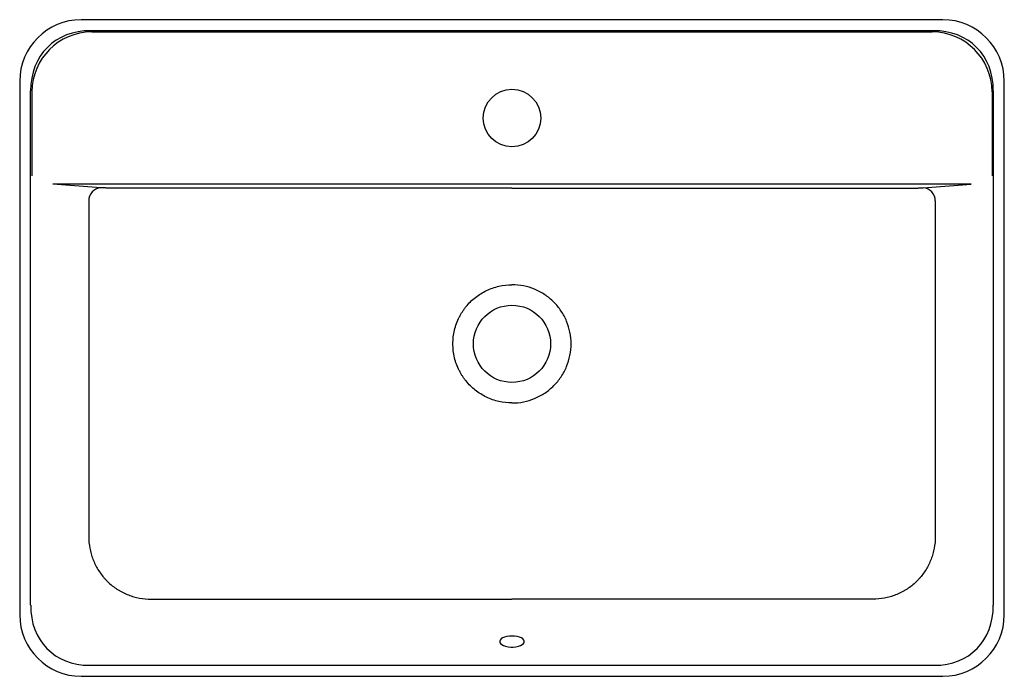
# Model space of a CAD drawing. Header units: millimetres. Extents: x 4428.064 to 4428.663, y 2517.857 to 2518.257.
import ezdxf

# ---------------------------------------------------------------- set-up
doc = ezdxf.new("R2010")
doc.units = ezdxf.units.MM
doc.layers.add('SANINDUSA', color=3, linetype='Continuous')

msp = doc.modelspace()

# ---------------------------------------------------------------- linework, layer by layer
at = {"layer": 'SANINDUSA'}
for p, q in [((4428.62584, 2518.25681), (4428.10101, 2518.25681)), ((4428.62008, 2518.25012), (4428.10677, 2518.25012)), ((4428.10742, 2518.24947), (4428.61942, 2518.24947)), ((4428.06353, 2518.21933), (4428.06353, 2517.8945)), ((4428.66331, 2517.8945), (4428.66331, 2518.21933)), ((4428.07021, 2517.9004), (4428.07021, 2518.21357)), ((4428.07086, 2518.21292), (4428.07086, 2518.16174)), ((4428.65598, 2518.21292), (4428.65598, 2518.16174)), ((4428.65663, 2517.9004), (4428.65663, 2518.21357)), ((4428.64309, 2518.15675), (4428.08375, 2518.15675)), ((4428.11292, 2518.15445), (4428.08375, 2518.15675)), ((4428.61392, 2518.15445), (4428.64309, 2518.15675)), ((4428.10598, 2517.86374), (4428.62086, 2517.86374)), ((4428.10101, 2517.85702), (4428.62584, 2517.85702))]:
    msp.add_line(p, q, dxfattribs=at)
at = {"layer": 'SANINDUSA', "flags": 128}
msp.add_lwpolyline([(4428.36342, 2517.88155), (4428.36181, 2517.88147), (4428.36027, 2517.88124), (4428.35888, 2517.88087), (4428.3577, 2517.88037), (4428.35679, 2517.87977), (4428.35619, 2517.87909), (4428.35593, 2517.87838), (4428.35602, 2517.87765), (4428.35645, 2517.87696), (4428.35721, 2517.87631), (4428.35826, 2517.87576), (4428.35955, 2517.87532), (4428.36103, 2517.87502), (4428.36261, 2517.87486), (4428.36423, 2517.87486), (4428.36582, 2517.87502), (4428.36729, 2517.87532), (4428.36858, 2517.87576), (4428.36963, 2517.87631), (4428.37039, 2517.87696), (4428.37082, 2517.87765), (4428.37091, 2517.87838), (4428.37065, 2517.87909), (4428.37005, 2517.87977), (4428.36914, 2517.88037), (4428.36796, 2517.88087), (4428.36657, 2517.88124), (4428.36503, 2517.88147), (4428.36342, 2517.88155)], dxfattribs=at)
at = {"layer": 'SANINDUSA'}
for centre, radius in [((4428.36342, 2518.19692), 0.0175), ((4428.36342, 2518.05944), 0.0235)]:
    msp.add_circle(centre, radius, dxfattribs=at)
for centre, start, end in [((4428.11341, 2518.14666), 93.62128, 181.50109), ((4428.61343, 2518.14666), 358.49891, 86.37872)]:
    msp.add_arc(centre, 0.00781, start, end, dxfattribs=at)
for centre, major_axis, ratio, start_param, end_param in [((4428.10105, 2518.21929), (0.02654, -0.02654), 0.998977, 2.356803, 3.926382), ((4428.62579, 2518.21929), (0.02654, 0.02654), 0.998977, 5.498396, 7.067974), ((4428.11453, 2518.20581), (-0.03412, 0.03412), 0.829041, 5.58064, 6.985731), ((4428.11319, 2518.20714), (-0.03152, 0.03152), 0.897479, 5.58064, 6.985731), ((4428.61365, 2518.20714), (0.03152, 0.03152), 0.897479, 5.58064, 6.985731), ((4428.61231, 2518.20581), (0.03412, 0.03412), 0.829041, 5.58064, 6.985731), ((4428.11453, 2517.90914), (0.03271, 0.0368), 0.812327, 2.389743, 3.777894), ((4428.61231, 2517.90914), (-0.03271, 0.0368), 0.812327, 2.505291, 3.893443), ((4428.10105, 2517.89454), (0.02654, 0.02654), 0.998977, 2.356803, 3.926382), ((4428.62579, 2517.89454), (-0.02654, 0.02654), 0.998977, 2.356803, 3.926382)]:
    msp.add_ellipse(centre, major_axis=major_axis, ratio=ratio, start_param=start_param, end_param=end_param, dxfattribs=at)
for points, knots in [([(4428.11908, 2518.15431), (4428.11875, 2518.15431), (4428.11842, 2518.15431), (4428.11777, 2518.15432), (4428.11746, 2518.15432), (4428.11684, 2518.15433), (4428.11654, 2518.15433), (4428.11595, 2518.15434), (4428.11567, 2518.15435), (4428.11513, 2518.15436), (4428.11487, 2518.15436), (4428.11439, 2518.15438), (4428.11416, 2518.15439), (4428.11353, 2518.15441), (4428.11319, 2518.15443), (4428.11292, 2518.15445)], [0, 0, 0, 0, 0.125, 0.125, 0.25, 0.25, 0.375, 0.375, 0.5, 0.5, 0.625, 0.625, 0.75, 0.75, 1, 1, 1, 1]), ([(4428.36342, 2518.15417), (4428.34305, 2518.15417), (4428.32269, 2518.15417), (4428.28195, 2518.15418), (4428.26159, 2518.15418), (4428.23613, 2518.15419), (4428.23104, 2518.15419), (4428.22086, 2518.1542), (4428.21576, 2518.1542), (4428.20049, 2518.15421), (4428.19032, 2518.15423), (4428.17505, 2518.15424), (4428.16996, 2518.15425), (4428.15978, 2518.15426), (4428.1547, 2518.15427), (4428.13943, 2518.15429), (4428.12925, 2518.1543), (4428.11908, 2518.15431)], [0, 0, 0, 0, 0.25, 0.25, 0.5, 0.5, 0.5625, 0.5625, 0.625, 0.625, 0.75, 0.75, 0.8125, 0.8125, 0.875, 0.875, 1, 1, 1, 1]), ([(4428.36342, 2518.15417), (4428.38379, 2518.15417), (4428.40415, 2518.15417), (4428.44489, 2518.15418), (4428.46525, 2518.15418), (4428.49071, 2518.15419), (4428.4958, 2518.15419), (4428.50599, 2518.1542), (4428.51108, 2518.1542), (4428.52635, 2518.15421), (4428.53653, 2518.15423), (4428.55179, 2518.15424), (4428.55688, 2518.15425), (4428.56706, 2518.15426), (4428.57215, 2518.15427), (4428.58741, 2518.15429), (4428.59759, 2518.1543), (4428.60777, 2518.15431)], [0, 0, 0, 0, 0.25, 0.25, 0.5, 0.5, 0.5625, 0.5625, 0.625, 0.625, 0.75, 0.75, 0.8125, 0.8125, 0.875, 0.875, 1, 1, 1, 1]), ([(4428.60777, 2518.15431), (4428.6081, 2518.15431), (4428.60842, 2518.15431), (4428.60907, 2518.15432), (4428.60938, 2518.15432), (4428.61, 2518.15433), (4428.6103, 2518.15433), (4428.61089, 2518.15434), (4428.61118, 2518.15435), (4428.61171, 2518.15436), (4428.61197, 2518.15436), (4428.61245, 2518.15438), (4428.61268, 2518.15439), (4428.61331, 2518.15441), (4428.61365, 2518.15443), (4428.61392, 2518.15445)], [0, 0, 0, 0, 0.125, 0.125, 0.25, 0.25, 0.375, 0.375, 0.5, 0.5, 0.625, 0.625, 0.75, 0.75, 1, 1, 1, 1]), ([(4428.10561, 2518.14646), (4428.10561, 2518.11208), (4428.10561, 2518.07771), (4428.10561, 2518.02615), (4428.10561, 2518.00896), (4428.10561, 2517.98318), (4428.10561, 2517.97029), (4428.10561, 2517.9574), (4428.10561, 2517.95095), (4428.10561, 2517.9488), (4428.10561, 2517.94451), (4428.1056, 2517.94236), (4428.1056, 2517.94021)], [0, 0, 0, 0, 0.5, 0.5, 0.75, 0.75, 0.875, 0.9375, 0.9375, 0.96875, 0.96875, 1, 1, 1, 1]), ([(4428.62123, 2518.14646), (4428.62123, 2518.11208), (4428.62123, 2518.07771), (4428.62123, 2518.02615), (4428.62123, 2518.00896), (4428.62123, 2517.98318), (4428.62123, 2517.97029), (4428.62123, 2517.9574), (4428.62123, 2517.95095), (4428.62123, 2517.9488), (4428.62124, 2517.94451), (4428.62124, 2517.94236), (4428.62125, 2517.94021)], [0, 0, 0, 0, 0.5, 0.5, 0.75, 0.75, 0.875, 0.9375, 0.9375, 0.96875, 0.96875, 1, 1, 1, 1]), ([(4428.36342, 2518.02344), (4428.36075, 2518.02344), (4428.35538, 2518.02404), (4428.34772, 2518.02671), (4428.34087, 2518.031), (4428.33707, 2518.03477), (4428.3352, 2518.03708), (4428.3348, 2518.03759), (4428.33424, 2518.03835), (4428.3337, 2518.03911), (4428.33319, 2518.03988), (4428.3327, 2518.04066), (4428.33223, 2518.04146), (4428.33177, 2518.04228), (4428.33147, 2518.04285), (4428.33069, 2518.04438), (4428.32957, 2518.04694), (4428.32834, 2518.051), (4428.32759, 2518.0552), (4428.32742, 2518.05803), (4428.32742, 2518.05944), (4428.32742, 2518.06085), (4428.32759, 2518.06368), (4428.32834, 2518.06788), (4428.32957, 2518.07194), (4428.3307, 2518.07451), (4428.33147, 2518.07604), (4428.33178, 2518.07661), (4428.33224, 2518.07744), (4428.33272, 2518.07825), (4428.33322, 2518.07904), (4428.33374, 2518.07981), (4428.33428, 2518.08058), (4428.33485, 2518.08134), (4428.33525, 2518.08186), (4428.33712, 2518.08416), (4428.34092, 2518.08792), (4428.34776, 2518.09219), (4428.3554, 2518.09484), (4428.36075, 2518.09544), (4428.36342, 2518.09544)], [0.7499634, 0.7499634, 0.7499634, 0.7499634, 0.7851728, 0.8203822, 0.8555916, 0.890801, 0.890801, 0.8951776, 0.8995543, 0.903931, 0.9083076, 0.9126843, 0.9170609, 0.9214376, 0.9258142, 0.9258142, 0.9443607, 0.9629071, 0.9814536, 1, 1, 1, 1.0185525, 1.037105, 1.0556575, 1.07421, 1.07421, 1.0786277, 1.0830453, 1.087463, 1.0918807, 1.0962983, 1.100716, 1.1051336, 1.1095513, 1.1095513, 1.1446543, 1.1797574, 1.2148604, 1.2499634, 1.2499634, 1.2499634, 1.2499634]), ([(4428.36342, 2518.02344), (4428.36578, 2518.02344), (4428.36813, 2518.02367), (4428.37275, 2518.02459), (4428.37502, 2518.02528), (4428.37937, 2518.02708), (4428.38146, 2518.0282), (4428.38538, 2518.03081), (4428.38721, 2518.03232), (4428.39054, 2518.03565), (4428.39204, 2518.03748), (4428.39466, 2518.0414), (4428.39578, 2518.04348), (4428.39758, 2518.04784), (4428.39827, 2518.0501), (4428.39919, 2518.05473), (4428.39942, 2518.05708), (4428.39942, 2518.06179), (4428.39919, 2518.06415), (4428.39827, 2518.06877), (4428.39758, 2518.07104), (4428.39578, 2518.07539), (4428.39466, 2518.07748), (4428.39204, 2518.0814), (4428.39054, 2518.08323), (4428.38721, 2518.08656), (4428.38538, 2518.08806), (4428.38146, 2518.09068), (4428.37937, 2518.0918), (4428.37502, 2518.0936), (4428.37275, 2518.09429), (4428.36813, 2518.09521), (4428.36578, 2518.09544), (4428.36342, 2518.09544)], [0, 0, 0, 0, 0.0625, 0.0625, 0.125, 0.125, 0.1875, 0.1875, 0.25, 0.25, 0.3125, 0.3125, 0.375, 0.375, 0.4375, 0.4375, 0.5, 0.5, 0.5625, 0.5625, 0.625, 0.625, 0.6875, 0.6875, 0.75, 0.75, 0.8125, 0.8125, 0.875, 0.875, 0.9375, 0.9375, 1, 1, 1, 1]), ([(4428.1056, 2517.94021), (4428.10573, 2517.93787), (4428.10607, 2517.93558), (4428.10687, 2517.93219), (4428.10719, 2517.93107), (4428.10792, 2517.92885), (4428.10834, 2517.92775), (4428.10974, 2517.92453), (4428.11086, 2517.92249), (4428.11282, 2517.91959), (4428.11351, 2517.91866), (4428.11463, 2517.91729), (4428.11502, 2517.91684), (4428.11581, 2517.91597), (4428.11621, 2517.91554), (4428.11827, 2517.91346), (4428.12006, 2517.91196), (4428.12248, 2517.9103), (4428.12297, 2517.90998), (4428.12397, 2517.90936), (4428.12448, 2517.90906), (4428.12602, 2517.9082), (4428.12707, 2517.90768), (4428.1292, 2517.90673), (4428.13029, 2517.90631), (4428.13195, 2517.90575), (4428.13251, 2517.90558), (4428.13364, 2517.90526), (4428.13421, 2517.90511), (4428.13707, 2517.90443), (4428.13939, 2517.9041), (4428.14173, 2517.90396)], [0, 0, 0, 0, 0.125, 0.125, 0.1875, 0.1875, 0.25, 0.25, 0.375, 0.375, 0.4375, 0.4375, 0.46875, 0.46875, 0.5, 0.5, 0.625, 0.625, 0.65625, 0.65625, 0.6875, 0.6875, 0.75, 0.75, 0.8125, 0.8125, 0.84375, 0.84375, 0.875, 0.875, 1, 1, 1, 1]), ([(4428.62125, 2517.94021), (4428.62111, 2517.93787), (4428.62077, 2517.93558), (4428.61997, 2517.93219), (4428.61966, 2517.93107), (4428.61892, 2517.92885), (4428.6185, 2517.92775), (4428.6171, 2517.92453), (4428.61598, 2517.92249), (4428.61403, 2517.91959), (4428.61333, 2517.91866), (4428.61221, 2517.91729), (4428.61182, 2517.91684), (4428.61104, 2517.91597), (4428.61063, 2517.91554), (4428.60857, 2517.91346), (4428.60678, 2517.91196), (4428.60437, 2517.9103), (4428.60387, 2517.90998), (4428.60287, 2517.90936), (4428.60236, 2517.90906), (4428.60082, 2517.9082), (4428.59978, 2517.90768), (4428.59764, 2517.90673), (4428.59655, 2517.90631), (4428.59489, 2517.90575), (4428.59433, 2517.90558), (4428.5932, 2517.90526), (4428.59263, 2517.90511), (4428.58977, 2517.90443), (4428.58745, 2517.9041), (4428.58511, 2517.90396)], [0, 0, 0, 0, 0.125, 0.125, 0.1875, 0.1875, 0.25, 0.25, 0.375, 0.375, 0.4375, 0.4375, 0.46875, 0.46875, 0.5, 0.5, 0.625, 0.625, 0.65625, 0.65625, 0.6875, 0.6875, 0.75, 0.75, 0.8125, 0.8125, 0.84375, 0.84375, 0.875, 0.875, 1, 1, 1, 1]), ([(4428.14173, 2517.90396), (4428.14635, 2517.904), (4428.15097, 2517.90403), (4428.1579, 2517.90404), (4428.16021, 2517.90404), (4428.16482, 2517.90404), (4428.17637, 2517.90404), (4428.18792, 2517.90404), (4428.21563, 2517.90405), (4428.2341, 2517.90405), (4428.28952, 2517.90406), (4428.32647, 2517.90407), (4428.36342, 2517.90407)], [0, 0, 0, 0, 0.0625, 0.0625, 0.09375, 0.09375, 0.125, 0.25, 0.25, 0.5, 0.5, 1, 1, 1, 1]), ([(4428.58511, 2517.90396), (4428.58049, 2517.904), (4428.57587, 2517.90403), (4428.56895, 2517.90404), (4428.56664, 2517.90404), (4428.56202, 2517.90404), (4428.55047, 2517.90404), (4428.53893, 2517.90404), (4428.51121, 2517.90405), (4428.49274, 2517.90405), (4428.43732, 2517.90406), (4428.40037, 2517.90407), (4428.36342, 2517.90407)], [0, 0, 0, 0, 0.0625, 0.0625, 0.09375, 0.09375, 0.125, 0.25, 0.25, 0.5, 0.5, 1, 1, 1, 1])]:
    msp.add_open_spline(points, degree=3, knots=knots, dxfattribs=at)

doc.saveas('drawing.dxf')
